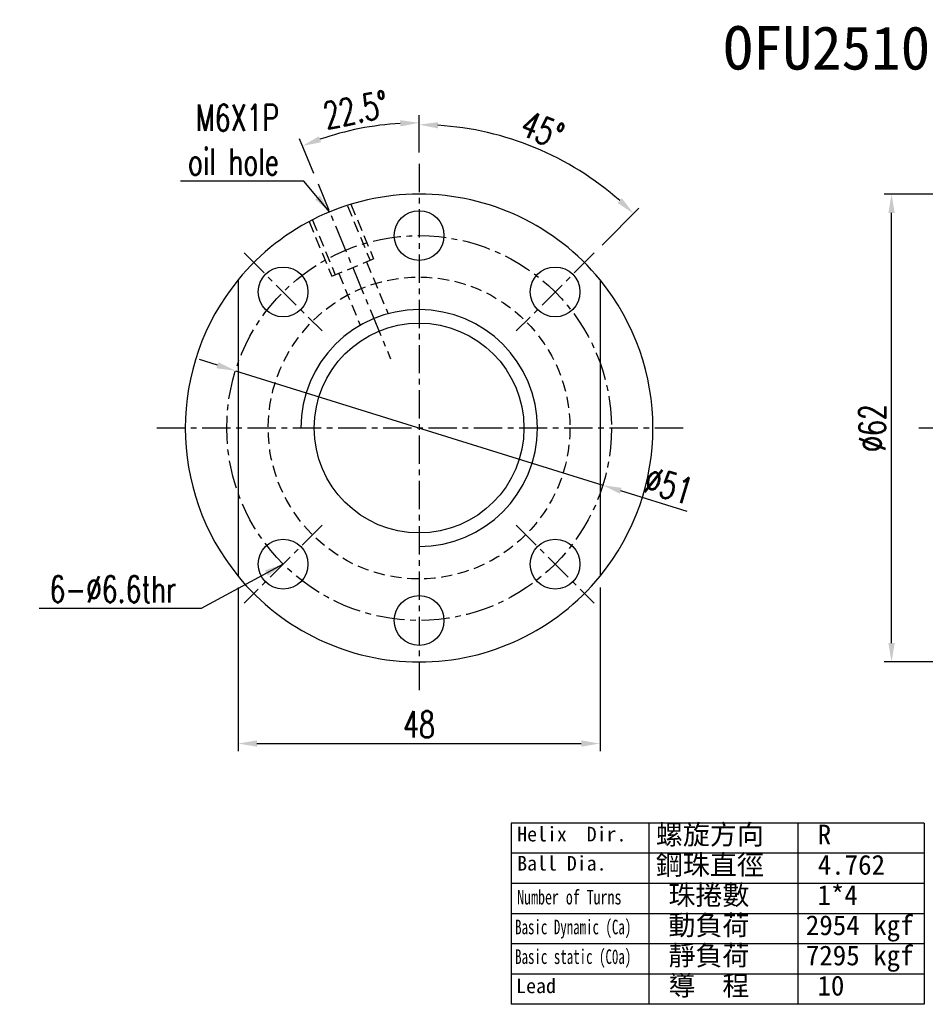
# Model space of a CAD drawing. Extents: x 613 to 877, y 31 to 162.
# Tile 1 of 40: x 613 to 733, y 31 to 162. Entities that reach past the tile are written whole.
import ezdxf
from ezdxf.enums import TextEntityAlignment as Align

# ---------------------------------------------------------------- set-up
doc = ezdxf.new("R2010")
doc.units = 0
doc.header["$LTSCALE"] = 3
doc.header["$MEASUREMENT"] = 0
doc.header["$PDSIZE"] = -1
doc.linetypes.add('CENTER', pattern=[2, 1.25, -0.25, 0.25, -0.25])
doc.linetypes.add('DASHED', pattern=[0.75, 0.5, -0.25])
doc.layers.get('DEFPOINTS').update_dxf_attribs({"linetype": 'CONTINUOUS'})
for name, color, linetype in [('CHA', 7, 'CONTINUOUS'), ('CL', 1, 'CENTER'), ('DIM', 4, 'CONTINUOUS'), ('HID', 2, 'DASHED'), ('OUT', 3, 'CONTINUOUS')]:
    doc.layers.add(name, color=color, linetype=linetype)
doc.styles.add('DIM-7', font='SIMPLEX.shx', dxfattribs={"width": 0.7, "bigfont": 'chineset.shx'})
doc.styles.add('T', font='kaiu.ttf')
doc.dimstyles.new('CNS', dxfattribs={"dimtxt": 3.5, "dimasz": 2.5, "dimexe": 1, "dimexo": 1.5, "dimgap": 0.09, "dimtad": 0, "dimdsep": 46, "dimtxsty": 'DIM-7', "dimcen": 0.09, "dimclrd": 1, "dimclre": 1, "dimclrt": 4, "dimadec": 0, "dimazin": 0, "dimtfac": 1, "dimtix": 1, "dimtmove": 2, "dimatfit": 3, "dimfxl": 1, "dimtvp": 0.971429, "dimtolj": 1, "dimarcsym": 0})

# ---------------------------------------------------------------- blocks, each defined once
blk = doc.blocks.new('*D19')
at = {"layer": 'DEFPOINTS', "color": 0, "transparency": 16777216}
for p in [(641.61, 115.13), (690.3, 99.97)]:
    blk.add_point(p, dxfattribs=at)
at = {"layer": 'DIM', "color": 0, "lineweight": -2, "transparency": 16777216}
for p, q in [((639.22, 115.87), (636.83, 116.61)), ((641.61, 115.13), (690.3, 99.97)), ((701.51, 96.49), (692.69, 99.23))]:
    blk.add_line(p, q, dxfattribs=at)
at = {"layer": 'DIM', "color": 0, "transparency": 16777216}
for points in [[(639.34, 116.27), (639.09, 115.47), (641.61, 115.13)], [(692.81, 99.63), (692.57, 98.83), (690.3, 99.97)]]:
    blk.add_solid(points, dxfattribs=at)
at = {"layer": 'DIM', "color": 0, "transparency": 16777216, "insert": (699.05, 99.92), "char_height": 3.5, "attachment_point": 5, "rotation": 342.7142, "style": 'DIM-7'}
blk.add_mtext('\\A1;∅51', dxfattribs=at)
blk = doc.blocks.new('*D12')
at = {"layer": 'DEFPOINTS', "color": 0, "transparency": 16777216}
for p in [(728.59, 138.55), (736.71, 138.55), (736.71, 76.55)]:
    blk.add_point(p, dxfattribs=at)
at = {"layer": 'DIM', "color": 0, "lineweight": -2, "transparency": 16777216}
for p, q in [((735.21, 138.55), (727.59, 138.55)), ((728.59, 79.05), (728.59, 136.05)), ((735.21, 76.55), (727.59, 76.55))]:
    blk.add_line(p, q, dxfattribs=at)
at = {"layer": 'DIM', "color": 0, "transparency": 16777216}
for points in [[(728.17, 136.05), (729.01, 136.05), (728.59, 138.55)], [(728.17, 79.05), (729.01, 79.05), (728.59, 76.55)]]:
    blk.add_solid(points, dxfattribs=at)
at = {"layer": 'DIM', "color": 0, "transparency": 16777216, "insert": (726.04, 107.55), "char_height": 3.5, "attachment_point": 5, "rotation": 90, "style": 'DIM-7'}
blk.add_mtext('\\A1;%%C62', dxfattribs=at)
blk = doc.blocks.new('*D15')
at = {"layer": 'DEFPOINTS', "color": 0, "transparency": 16777216}
for p in [(641.95, 87.93), (689.95, 87.93), (689.95, 65.74)]:
    blk.add_point(p, dxfattribs=at)
at = {"layer": 'DIM', "color": 0, "lineweight": -2, "transparency": 16777216}
for p, q in [((641.95, 86.43), (641.95, 64.74)), ((689.95, 86.43), (689.95, 64.74)), ((644.45, 65.74), (687.45, 65.74))]:
    blk.add_line(p, q, dxfattribs=at)
at = {"layer": 'DIM', "color": 0, "transparency": 16777216}
for points in [[(644.45, 66.16), (644.45, 65.33), (641.95, 65.74)], [(687.45, 66.16), (687.45, 65.33), (689.95, 65.74)]]:
    blk.add_solid(points, dxfattribs=at)
at = {"layer": 'DIM', "color": 0, "transparency": 16777216, "insert": (665.95, 68.29), "char_height": 3.5, "attachment_point": 5, "style": 'DIM-7'}
blk.add_mtext('\\A1;48', dxfattribs=at)
blk = doc.blocks.new('*D16')
at = {"layer": 'DEFPOINTS', "color": 0, "transparency": 16777216}
for p in [(665.95, 142.55), (686.05, 142.36), (689.15, 130.74), (678.82, 120.42), (665.95, 72.55)]:
    blk.add_point(p, dxfattribs=at)
at = {"layer": 'DIM', "color": 0, "lineweight": -2, "transparency": 16777216}
for p, q in [((665.95, 144.05), (665.95, 148.75)), ((690.21, 131.8), (695.08, 136.68))]:
    blk.add_line(p, q, dxfattribs=at)
blk.add_arc((665.95, 107.55), 40.19, 48.5642, 86.4358, dxfattribs=at)
at = {"layer": 'DIM', "color": 0, "transparency": 16777216}
for points in [[(668.44, 147.25), (668.47, 148.08), (665.95, 147.75)], [(692.84, 137.99), (692.27, 137.38), (694.38, 135.97)]]:
    blk.add_solid(points, dxfattribs=at)
at = {"layer": 'DIM', "color": 0, "transparency": 16777216, "insert": (682.31, 147.04), "char_height": 3.5, "attachment_point": 5, "rotation": 337.5, "style": 'DIM-7'}
blk.add_mtext('\\A1;45°', dxfattribs=at)
blk = doc.blocks.new('*D17')
at = {"layer": 'DEFPOINTS', "color": 0, "transparency": 16777216}
for p in [(660.67, 147.66), (665.95, 142.55), (652.56, 139.89), (662.17, 116.7), (665.95, 72.55)]:
    blk.add_point(p, dxfattribs=at)
at = {"layer": 'DIM', "color": 0, "lineweight": -2, "transparency": 16777216}
for p, q in [((665.95, 144.05), (665.95, 149)), ((651.99, 141.27), (650.09, 145.85))]:
    blk.add_line(p, q, dxfattribs=at)
blk.add_arc((665.95, 107.55), 40.45, 93.5416, 108.9584, dxfattribs=at)
at = {"layer": 'DIM', "color": 0, "transparency": 16777216}
for points in [[(663.44, 148.34), (663.47, 147.51), (665.95, 148)], [(652.96, 145.42), (652.66, 146.2), (650.47, 144.92)]]:
    blk.add_solid(points, dxfattribs=at)
at = {"layer": 'DIM', "color": 0, "transparency": 16777216, "insert": (657.56, 149.73), "char_height": 3.5, "attachment_point": 5, "rotation": 11.25, "style": 'DIM-7'}
blk.add_mtext('\\A1;22.5°', dxfattribs=at)

msp = doc.modelspace()

# ---------------------------------------------------------------- linework, layer by layer
at = {"layer": 'CL', "color": 7}
for p, q in [((665.954, 142.551), (665.954, 72.551)), ((652.56, 139.887), (662.165, 116.697)), ((642.761, 130.744), (653.085, 120.42)), ((689.147, 130.744), (678.823, 120.42)), ((700.954, 107.551), (630.954, 107.551)), ((867.214, 107.551), (732.214, 107.551)), ((653.085, 94.682), (642.761, 84.358)), ((678.823, 94.682), (689.147, 84.358))]:
    msp.add_line(p, q, dxfattribs=at)
msp.add_circle((665.954, 107.551), 25.5, dxfattribs=at)
at = {"layer": 'DIM', "color": 0}
for p, q in [((732.919, 55.21), (678.164, 55.21)), ((678.164, 55.21), (678.164, 31.19)), ((696.416, 55.21), (696.416, 31.19)), ((716.168, 55.21), (716.168, 31.19)), ((732.919, 55.21), (732.919, 31.19)), ((732.919, 51.206), (678.164, 51.206)), ((732.919, 47.203), (678.164, 47.203)), ((732.919, 43.2), (678.164, 43.2)), ((732.919, 39.197), (678.164, 39.197)), ((732.919, 35.194), (678.164, 35.194)), ((732.919, 31.19), (678.164, 31.19))]:
    msp.add_line(p, q, dxfattribs=at)
at = {"layer": 'DIM', "color": 7}
for radius, start, end in [(31, 140.73197, 219.26803), (31, 320.73197, 39.26803), (15.69, 270, 180)]:
    msp.add_arc((665.954, 107.551), radius, start, end, dxfattribs=at)
at = {"layer": 'HID', "color": 7}
for p, q in [((656.456, 137.014), (659.462, 129.757)), ((656.918, 137.205), (659.924, 129.948)), ((651.375, 134.909), (654.38, 127.652)), ((651.837, 135.1), (654.842, 127.844)), ((654.38, 127.652), (659.924, 129.948)), ((659, 129.566), (661.846, 122.694)), ((655.304, 128.035), (658.151, 121.163)), ((665.954, 123.313), (665.954, 122.706)), ((665.954, 123.313), (665.954, 122.706)), ((665.954, 122.706), (665.954, 121.351)), ((665.954, 122.706), (665.954, 121.351))]:
    msp.add_line(p, q, dxfattribs=at)
msp.add_circle((665.954, 107.551), 20, dxfattribs=at)
at = {"layer": 'OUT', "color": 7}
for p, q in [((641.954, 127.172), (641.954, 87.93)), ((689.954, 127.172), (689.954, 87.93))]:
    msp.add_line(p, q, dxfattribs=at)
for centre, radius in [((665.954, 133.051), 3.3), ((647.923, 125.582), 3.3), ((683.985, 125.582), 3.3), ((665.954, 107.551), 13.9), ((647.923, 89.52), 3.3), ((683.985, 89.52), 3.3), ((665.954, 82.051), 3.3)]:
    msp.add_circle(centre, radius, dxfattribs=at)
for start, end in [(39.26803, 140.73197), (219.26803, 320.73197)]:
    msp.add_arc((665.954, 107.551), 31, start, end, dxfattribs=at)

# ---------------------------------------------------------------- texts
at = {"layer": 'CHA', "color": 0, "style": 'T'}
msp.add_text('OFU2510', height=5.76, dxfattribs=at).set_placement((720.003, 157.928), align=Align.MIDDLE)
at = {"layer": 'DIM', "color": 0, "style": 'T'}
for s, height, p in [('Helix  Dir.', 1.93536, (678.959, 52.774)), ('螺旋方向', 2.625, (697.343, 52.368)), ('R', 2.625, (718.802, 52.368)), ('Ball Dia.', 1.9354, (678.959, 48.909)), ('鋼珠直徑', 2.625, (697.343, 48.365)), ('4.762', 2.625, (718.802, 48.365)), ('珠捲數', 2.625, (699.01, 44.361)), ('1*4', 2.625, (718.762, 44.361)), ('動負荷', 2.625, (699.01, 40.358)), ('2954 kgf', 2.625, (717.223, 40.358)), ('靜負荷', 2.625, (699.01, 36.355)), ('7295 kgf', 2.625, (717.223, 36.355)), ('導  程', 2.625, (699.01, 32.352)), ('Lead', 1.9354, (678.821, 32.668)), ('10', 2.625, (718.762, 32.352))]:
    msp.add_text(s, height=height, dxfattribs=at).set_placement(p)
for s, width, p in [('Number of Turns', 0.7, (678.959, 44.421)), ('Basic Dynamic (Ca)', 0.65, (678.682, 40.466)), ('Basic static (C0a)', 0.65, (678.682, 36.536))]:
    msp.add_text(s, height=1.93536, dxfattribs=dict(at, width=width)).set_placement(p)
at = {"layer": 'DIM', "color": 7, "char_height": 3.5, "attachment_point": 9, "style": 'DIM-7'}
for s, insert in [('\\A1;M6X1P\\Poil hole', (647.374, 141.078)), ('6-%%C6.6thr', (633.761, 84.44))]:
    msp.add_mtext(s, dxfattribs=dict(at, insert=insert))

# ---------------------------------------------------------------- dimensions: what is measured, and where the dimension line sits
at = {"layer": 'DIM', "color": 7}
for base, line1, picture, middle in [((660.674, 147.656), ((652.56, 139.887), (662.165, 116.697)), '*D17', (657.565, 149.726)), ((686.051, 142.361), ((689.147, 130.744), (678.823, 120.42)), '*D16', (682.311, 147.042))]:
    dim = msp.add_angular_dim_2l(base=base, line1=line1, line2=((665.954, 142.551), (665.954, 72.551)), dimstyle='CNS', override={"dimgap": 0.8, "dimtad": 1, "dimclrd": 0, "dimclre": 0, "dimclrt": 0, "dimadec": 2, "dimazin": 2, "dimtmove": 1}, dxfattribs=at)
    dim.commit()
    dim.dimension.update_dxf_attribs({"geometry": picture, "text_midpoint": middle})
dim = msp.add_linear_dim(base=(728.59, 138.551), p1=(736.714, 76.551), p2=(736.714, 138.551), angle=90, text='%%C<>', dimstyle='CNS', override={"dimgap": 0.8, "dimtad": 1, "dimclrd": 0, "dimclre": 0, "dimclrt": 0, "dimadec": 2, "dimazin": 2, "dimtmove": 1}, dxfattribs=at)
dim.commit()
dim.dimension.update_dxf_attribs({"geometry": '*D12', "text_midpoint": (726.04, 107.551)})
dim = msp.add_diameter_dim_2p(p1=(641.606, 115.128), p2=(690.302, 99.974), dimstyle='CNS', override={"dimgap": 0.8, "dimtad": 1, "dimclrd": 0, "dimclre": 4, "dimclrt": 0, "dimadec": 2, "dimazin": 2, "dimtmove": 1}, dxfattribs=at)
dim.commit()
dim.dimension.update_dxf_attribs({"geometry": '*D19', "text_midpoint": (699.049, 99.923)})
dim = msp.add_linear_dim(base=(689.954, 65.745), p1=(641.954, 87.93), p2=(689.954, 87.93), dimstyle='CNS', override={"dimgap": 0.8, "dimtad": 1, "dimclrd": 0, "dimclre": 0, "dimclrt": 0, "dimadec": 2, "dimazin": 2, "dimtmove": 1}, dxfattribs=at)
dim.commit()
dim.dimension.update_dxf_attribs({"geometry": '*D15', "text_midpoint": (665.954, 68.295)})

# ---------------------------------------------------------------- leaders
at = {"layer": 'DIM', "color": 7, "annotation_type": 0, "has_hookline": 1, "hookline_direction": 1}
for points, text_width in [([(654.091, 136.191), (650.674, 140.278), (648.174, 140.278)], 13.067), ([(647.923, 89.52), (637.061, 83.64), (634.561, 83.64)], 18.2)]:
    msp.add_leader(points, dimstyle='CNS', override={"dimgap": 0.8, "dimtad": 1, "dimclrd": 0, "dimclre": 4, "dimadec": 2, "dimazin": 2, "dimtmove": 1}, dxfattribs=dict(at, text_width=text_width))

doc.saveas('drawing.dxf')
